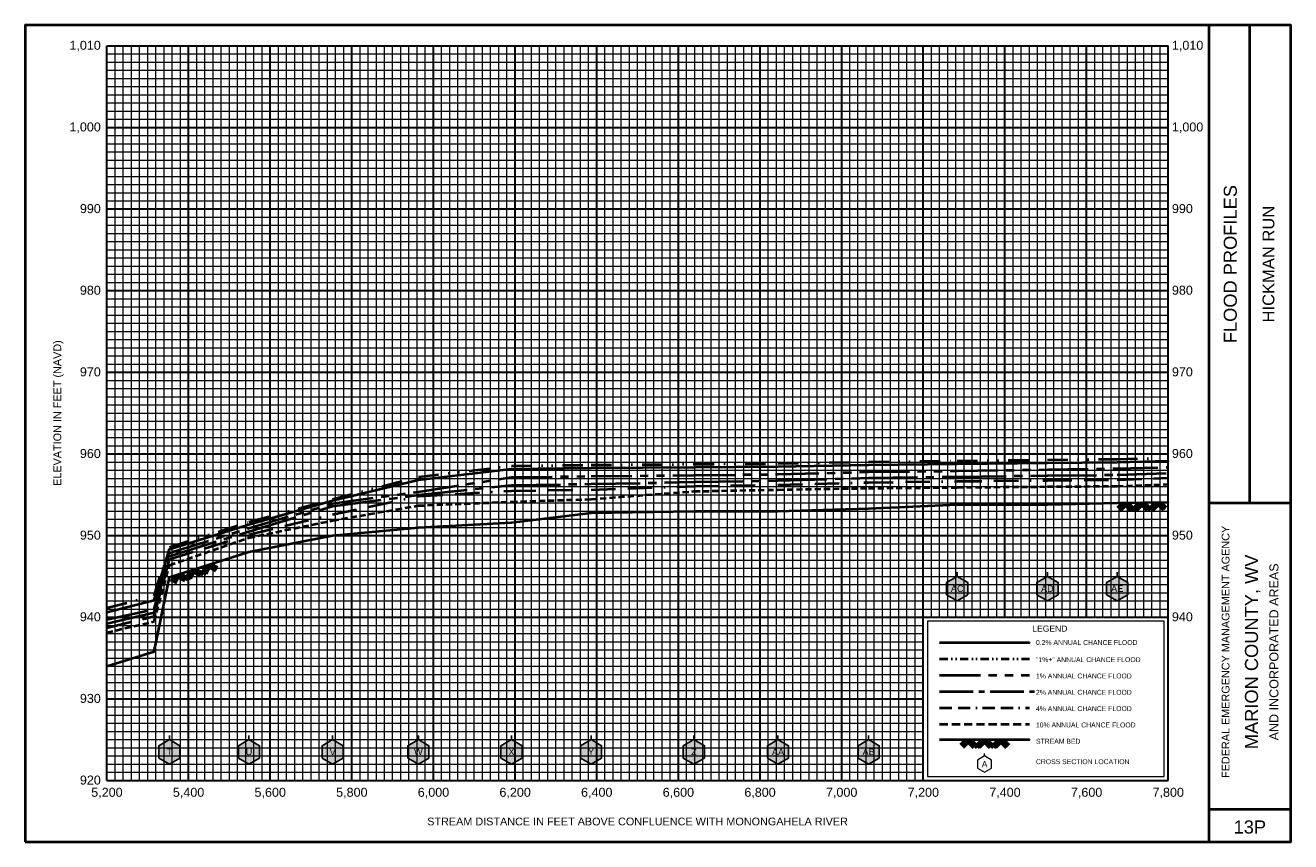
# Model space of a CAD drawing. Extents: x -200 to 14900, y -50 to 1950.
# Tile 3 of 4: x 7800 to 10900, y -50 to 1950. Entities that reach past the tile are written whole.
import ezdxf
from ezdxf.enums import TextEntityAlignment as Align

# ---------------------------------------------------------------- set-up
doc = ezdxf.new("R2010")
doc.units = 0
doc.header["$LTSCALE"] = 200
for name, pattern in [('BORDERX2', [3.5, 1, -0.5, 1, -0.5, 0, -0.5]), ('CENTER2', [1.125, 0.75, -0.125, 0.125, -0.125]), ('DIVIDE', [1.25, 0.5, -0.25, 0, -0.25, 0, -0.25]), ('HIDDEN', [0.375, 0.25, -0.125]), ('PHANTOM2', [1.25, 0.625, -0.125, 0.125, -0.125, 0.125, -0.125])]:
    doc.linetypes.add(name, pattern=pattern)
for name, color, linetype, lineweight in [('BORDERLINE', 7, 'Continuous', 40), ('GRID_MAJOR', 7, 'Continuous', 30), ('GRID_MINOR', 7, 'Continuous', 5), ('GRIDS', 7, 'Continuous', 20), ('LEGEND_BOX', 7, 'Continuous', 20), ('LEGEND_XSEC', 7, 'Continuous', 20), ('ROCK', 5, 'Continuous', 40), ('STREAM', 5, 'Continuous', 40), ('TEXT', 7, 'Continuous', 25), ('WS10', 6, 'HIDDEN', 40), ('WS100', 2, 'PHANTOM2', 40), ('WS1PLUS', 1, 'DIVIDE', 40), ('WS25', 14, 'BORDERX2', 40), ('WS50', 143, 'CENTER2', 40), ('WS500', 4, 'Continuous', 40), ('XSEC', 7, 'Continuous', 25)]:
    doc.layers.add(name, color=color, linetype=linetype, lineweight=lineweight)
doc.styles.get("Standard").update_dxf_attribs({"font": 'Arial', "height": 20})

# ---------------------------------------------------------------- blocks, each defined once
blk = doc.blocks.new('BORDER')
at = {"layer": 'BORDERLINE', "transparency": 33554687}
blk.add_line((14, 3.4), (14, 9.25), dxfattribs=at)
blk.add_lwpolyline([(-1, -0.75), (14.5, -0.75), (14.5, 9.25), (-1, 9.25), (-1, -0.75)], close=True, dxfattribs=at)
for points in [[(13.5, -0.75), (13.5, 9.25)], [(13.5, 3.4), (14.5, 3.4)], [(13.5, -0.35), (14.5, -0.35)]]:
    blk.add_lwpolyline(points, dxfattribs=at)
at = {"layer": 'GRID_MAJOR', "linetype": 'Continuous', "transparency": 33554687}
for p, q in [((11, 2), (11, 9)), ((12, 2), (12, 9))]:
    blk.add_line(p, q, dxfattribs=at)
at = {"layer": 'GRID_MAJOR', "transparency": 33554687}
blk.add_line((0, 1), (10, 1), dxfattribs=at)
for points in [[(0, 0), (0, 9)], [(0, 9), (13, 9)], [(1, 0), (1, 9)], [(2, 0), (2, 9)], [(3, 0), (3, 9)], [(4, 0), (4, 9)], [(5, 0), (5, 9)], [(6, 0), (6, 9)], [(7, 0), (7, 9)], [(8, 0), (8, 9)], [(9, 0), (9, 9)], [(10, 0), (10, 9)], [(13, 0), (13, 9)], [(0, 7), (13, 7)], [(0, 6), (13, 6)], [(0, 5), (13, 5)], [(0, 4), (13, 4)], [(0, 3), (13, 3)], [(0, 2), (13, 2)], [(0, 0), (13, 0)]]:
    blk.add_lwpolyline(points, dxfattribs=at)
at = {"layer": 'GRID_MAJOR', "linetype": 'Continuous', "transparency": 33554687}
blk.add_lwpolyline([(0, 8), (13, 8)], dxfattribs=at)
at = {"layer": 'GRID_MINOR', "color": 8, "linetype": 'Continuous', "transparency": 33554687}
for points in [[(0.1, 0), (0.1, 9)], [(0.2, 0), (0.2, 9)], [(0.3, 0), (0.3, 9)], [(0.4, 0), (0.4, 9)], [(0.5, 0), (0.5, 9)], [(0.6, 0), (0.6, 9)], [(0.7, 0), (0.7, 9)], [(0.8, 0), (0.8, 9)], [(0.9, 0), (0.9, 9)], [(1.1, 0), (1.1, 9)], [(1.2, 0), (1.2, 9)], [(1.3, 0), (1.3, 9)], [(1.4, 0), (1.4, 9)], [(1.5, 0), (1.5, 9)], [(1.6, 0), (1.6, 9)], [(1.7, 0), (1.7, 9)], [(1.8, 0), (1.8, 9)], [(1.9, 0), (1.9, 9)], [(2.1, 0), (2.1, 9)], [(2.2, 0), (2.2, 9)], [(2.3, 0), (2.3, 9)], [(2.4, 0), (2.4, 9)], [(2.5, 0), (2.5, 9)], [(2.6, 0), (2.6, 9)], [(2.7, 0), (2.7, 9)], [(2.8, 0), (2.8, 9)], [(2.9, 0), (2.9, 9)], [(3.1, 0), (3.1, 9)], [(3.2, 0), (3.2, 9)], [(3.3, 0), (3.3, 9)], [(3.4, 0), (3.4, 9)], [(3.5, 0), (3.5, 9)], [(3.6, 0), (3.6, 9)], [(3.7, 0), (3.7, 9)], [(3.8, 0), (3.8, 9)], [(3.9, 0), (3.9, 9)], [(4.1, 0), (4.1, 9)], [(4.2, 0), (4.2, 9)], [(4.3, 0), (4.3, 9)], [(4.4, 0), (4.4, 9)], [(4.5, 0), (4.5, 9)], [(4.6, 0), (4.6, 9)], [(4.7, 0), (4.7, 9)], [(4.8, 0), (4.8, 9)], [(4.9, 0), (4.9, 9)], [(5.1, 0), (5.1, 9)], [(5.2, 0), (5.2, 9)], [(5.3, 0), (5.3, 9)], [(5.4, 0), (5.4, 9)], [(5.5, 0), (5.5, 9)], [(5.6, 0), (5.6, 9)], [(5.7, 0), (5.7, 9)], [(5.8, 0), (5.8, 9)], [(5.9, 0), (5.9, 9)], [(6.1, 0), (6.1, 9)], [(6.2, 0), (6.2, 9)], [(6.3, 0), (6.3, 9)], [(6.4, 0), (6.4, 9)], [(6.5, 0), (6.5, 9)], [(6.6, 0), (6.6, 9)], [(6.7, 0), (6.7, 9)], [(6.8, 0), (6.8, 9)], [(6.9, 0), (6.9, 9)], [(7.1, 0), (7.1, 9)], [(7.2, 0), (7.2, 9)], [(7.3, 0), (7.3, 9)], [(7.4, 0), (7.4, 9)], [(7.5, 0), (7.5, 9)], [(7.6, 0), (7.6, 9)], [(7.7, 0), (7.7, 9)], [(7.8, 0), (7.8, 9)], [(7.9, 0), (7.9, 9)], [(8.1, 0), (8.1, 9)], [(8.2, 0), (8.2, 9)], [(8.3, 0), (8.3, 9)], [(8.4, 0), (8.4, 9)], [(8.5, 0), (8.5, 9)], [(8.6, 0), (8.6, 9)], [(8.7, 0), (8.7, 9)], [(8.8, 0), (8.8, 9)], [(8.9, 0), (8.9, 9)], [(9.1, 0), (9.1, 9)], [(9.2, 0), (9.2, 9)], [(9.3, 0), (9.3, 9)], [(9.4, 0), (9.4, 9)], [(9.5, 0), (9.5, 9)], [(9.6, 0), (9.6, 9)], [(9.7, 0), (9.7, 9)], [(9.8, 0), (9.8, 9)], [(9.9, 0), (9.9, 9)], [(10.1, 2), (10.1, 9)], [(10.2, 2), (10.2, 9)], [(10.3, 2), (10.3, 9)], [(10.4, 2), (10.4, 9)], [(10.5, 2), (10.5, 9)], [(10.6, 2), (10.6, 9)], [(10.7, 2), (10.7, 9)], [(10.8, 2), (10.8, 9)], [(10.9, 2), (10.9, 9)], [(11.1, 2), (11.1, 9)], [(11.2, 2), (11.2, 9)], [(11.3, 2), (11.3, 9)], [(11.4, 2), (11.4, 9)], [(11.5, 2), (11.5, 9)], [(11.6, 2), (11.6, 9)], [(11.7, 2), (11.7, 9)], [(11.8, 2), (11.8, 9)], [(11.9, 2), (11.9, 9)], [(12.1, 2), (12.1, 9)], [(12.2, 2), (12.2, 9)], [(12.3, 2), (12.3, 9)], [(12.4, 2), (12.4, 9)], [(12.5, 2), (12.5, 9)], [(12.6, 2), (12.6, 9)], [(12.7, 2), (12.7, 9)], [(12.8, 2), (12.8, 9)], [(12.9, 2), (12.9, 9)], [(0, 8.9), (13, 8.9)], [(0, 8.8), (13, 8.8)], [(0, 8.7), (13, 8.7)], [(0, 8.6), (13, 8.6)], [(0, 8.5), (13, 8.5)], [(0, 8.4), (13, 8.4)], [(0, 8.3), (13, 8.3)], [(0, 8.2), (13, 8.2)], [(0, 8.1), (13, 8.1)], [(0, 7.9), (13, 7.9)], [(0, 7.8), (13, 7.8)], [(0, 7.7), (13, 7.7)], [(0, 7.6), (13, 7.6)], [(0, 7.5), (13, 7.5)], [(0, 7.4), (13, 7.4)], [(0, 7.3), (13, 7.3)], [(0, 7.2), (13, 7.2)], [(0, 7.1), (13, 7.1)], [(0, 6.9), (13, 6.9)], [(0, 6.8), (13, 6.8)], [(0, 6.7), (13, 6.7)], [(0, 6.6), (13, 6.6)], [(0, 6.5), (13, 6.5)], [(0, 6.4), (13, 6.4)], [(0, 6.3), (13, 6.3)], [(0, 6.2), (13, 6.2)], [(0, 6.1), (13, 6.1)], [(0, 5.9), (13, 5.9)], [(0, 5.8), (13, 5.8)], [(0, 5.7), (13, 5.7)], [(0, 5.6), (13, 5.6)], [(0, 5.5), (13, 5.5)], [(0, 5.4), (13, 5.4)], [(0, 5.3), (13, 5.3)], [(0, 5.2), (13, 5.2)], [(0, 5.1), (13, 5.1)], [(0, 4.9), (13, 4.9)], [(0, 4.8), (13, 4.8)], [(0, 4.7), (13, 4.7)], [(0, 4.6), (13, 4.6)], [(0, 4.5), (13, 4.5)], [(0, 4.4), (13, 4.4)], [(0, 4.3), (13, 4.3)], [(0, 4.2), (13, 4.2)], [(0, 4.1), (13, 4.1)], [(0, 3.9), (13, 3.9)], [(0, 3.8), (13, 3.8)], [(0, 3.7), (13, 3.7)], [(0, 3.6), (13, 3.6)], [(0, 3.5), (13, 3.5)], [(0, 3.4), (13, 3.4)], [(0, 3.3), (13, 3.3)], [(0, 3.2), (13, 3.2)], [(0, 3.1), (13, 3.1)], [(0, 2.9), (13, 2.9)], [(0, 2.8), (13, 2.8)], [(0, 2.7), (13, 2.7)], [(0, 2.6), (13, 2.6)], [(0, 2.5), (13, 2.5)], [(0, 2.4), (13, 2.4)], [(0, 2.3), (13, 2.3)], [(0, 2.2), (13, 2.2)], [(0, 2.1), (13, 2.1)], [(0, 1.9), (10, 1.9)], [(0, 1.8), (10, 1.8)], [(0, 1.7), (10, 1.7)], [(0, 1.6), (10, 1.6)], [(0, 1.5), (10, 1.5)], [(0, 1.4), (10, 1.4)], [(0, 1.3), (10, 1.3)], [(0, 1.2), (10, 1.2)], [(0, 1.1), (10, 1.1)], [(0, 0.9), (10, 0.9)], [(0, 0.8), (10, 0.8)], [(0, 0.7), (10, 0.7)], [(0, 0.6), (10, 0.6)], [(0, 0.5), (10, 0.5)], [(0, 0.4), (10, 0.4)], [(0, 0.3), (10, 0.3)], [(0, 0.2), (10, 0.2)], [(0, 0.1), (10, 0.1)]]:
    blk.add_lwpolyline(points, dxfattribs=at)
blk = doc.blocks.new('ROCK', base_point=(0.312992, 0.001282))
at = {"layer": 'ROCK', "color": 5, "transparency": 33554687}
for p, q in [((0.375301, 0.001282), (0.312992, -0.061027)), ((0.412987, 0.001282), (0.331835, -0.07987)), ((0.450728, 0.001282), (0.350678, -0.098768)), ((0.450728, 0.001282), (0.550778, -0.098768)), ((0.575401, 0.001282), (0.513092, -0.061027)), ((0.613087, 0.001282), (0.531935, -0.07987)), ((0.650828, 0.001282), (0.550778, -0.098768)), ((0.650828, 0.001282), (0.750878, -0.098768)), ((0.775501, 0.001282), (0.713192, -0.061027)), ((0.813187, 0.001282), (0.732035, -0.07987)), ((0.850928, 0.001282), (0.750878, -0.098768)), ((0.850928, 0.001282), (0.913234, -0.06103)), ((0.413042, -0.036404), (0.475407, -0.098768)), ((0.431885, -0.017561), (0.513092, -0.098768)), ((0.613142, -0.036404), (0.675507, -0.098768)), ((0.631985, -0.017561), (0.713192, -0.098768)), ((0.813242, -0.036404), (0.875607, -0.098768)), ((0.832085, -0.017561), (0.895905, -0.08317))]:
    blk.add_line(p, q, dxfattribs=at)

msp = doc.modelspace()

# ---------------------------------------------------------------- hatches: boundary and pattern name
at = {"layer": 'XSEC', "linetype": 'Continuous'}
for points in [[(10083, 600), (10057.02, 585), (10057.02, 555), (10083, 540), (10108.98, 555), (10108.98, 585)], [(10304, 600), (10278.02, 585), (10278.02, 555), (10304, 540), (10329.98, 555), (10329.98, 585)], [(10475, 600), (10449.02, 585), (10449.02, 555), (10475, 540), (10500.98, 555), (10500.98, 585)], [(8153, 200), (8127.019, 185), (8127.019, 155), (8153, 140), (8178.981, 155), (8178.981, 185)], [(8348, 200), (8322.02, 185), (8322.02, 155), (8348, 140), (8373.98, 155), (8373.98, 185)], [(8553, 200), (8527.02, 185), (8527.02, 155), (8553, 140), (8578.98, 155), (8578.98, 185)], [(8763, 200), (8737.02, 185), (8737.02, 155), (8763, 140), (8788.98, 155), (8788.98, 185)], [(8991, 200), (8965.02, 185), (8965.02, 155), (8991, 140), (9016.98, 155), (9016.98, 185)], [(9186, 200), (9160.02, 185), (9160.02, 155), (9186, 140), (9211.98, 155), (9211.98, 185)], [(9438, 200), (9412.02, 185), (9412.02, 155), (9438, 140), (9463.98, 155), (9463.98, 185)], [(9644, 200), (9618.02, 185), (9618.02, 155), (9644, 140), (9669.98, 155), (9669.98, 185)], [(9866, 200), (9840.02, 185), (9840.02, 155), (9866, 140), (9891.98, 155), (9891.98, 185)]]:
    msp.add_hatch(color=255, dxfattribs=at).paths.add_polyline_path(points, flags=0)

# ---------------------------------------------------------------- linework, layer by layer
at = {"layer": 'LEGEND_BOX', "color": 0, "ltscale": 0.8, "transparency": 33554687}
msp.add_lwpolyline([(10010, 490), (10010, 110), (10590, 110), (10590, 490), (10010, 490), (10010, 490)], dxfattribs=at)
at = {"layer": 'LEGEND_XSEC', "color": 0, "transparency": 33554687}
msp.add_lwpolyline([(10150, 160), (10132.68, 150), (10132.68, 130), (10150, 120), (10167.32, 130), (10167.32, 150), (10150, 160), (10150, 166), (10150, 166)], dxfattribs=at)
at = {"layer": 'STREAM', "color": 5, "transparency": 33554687}
msp.add_lwpolyline([(8000, 379.8352), (8116, 415.9998), (8153, 598.3997), (8348, 660), (8553, 700), (8763, 720), (8991, 731.9995), (9186, 755.9998), (9438, 760), (9644, 760), (9866, 765.9998), (10083, 775.9998), (10304, 775.9998), (10475, 780), (10600, 782.0581), (10600, 782.0581)], dxfattribs=at)
at = {"layer": 'STREAM', "color": 5, "ltscale": 0.4, "transparency": 33554687}
msp.add_lwpolyline([(10040, 200), (10260, 200), (10260, 200)], dxfattribs=at)
at = {"layer": 'WS10', "color": 6, "ltscale": 0.3, "transparency": 33554687}
msp.add_lwpolyline([(8000, 462.5891), (8116, 489.6777), (8153, 627.5305), (8348, 694.6875), (8553, 736.8274), (8763, 773.3765), (8991, 782.8406), (9186, 789.0576), (9438, 808.3679), (9644, 812.3279), (9866, 816.0815), (10083, 818.0762), (10304, 819.8865), (10475, 821.1621), (10600, 825.7776), (10600, 825.7776)], dxfattribs=at)
at = {"layer": 'WS10', "color": 6, "ltscale": 0.4, "transparency": 33554687}
msp.add_lwpolyline([(10040, 238.0005), (10260, 238.0005), (10260, 238.0005)], dxfattribs=at)
at = {"layer": 'WS100', "color": 2, "ltscale": 0.8, "transparency": 33554687}
for points in [[(8000, 494.6313), (8116, 519.5044), (8153, 657.3755), (8348, 717.9358), (8553, 778.5364), (8763, 807.0605), (8991, 842.9456), (9186, 845.4224), (9438, 847.9834), (9644, 850.1038), (9866, 855.7117), (10083, 858.5974), (10304, 861.6785), (10475, 864.0137), (10600, 867.6855), (10600, 867.6855)], [(10040, 358.0005), (10260, 358.0005), (10260, 358.0005)]]:
    msp.add_lwpolyline(points, dxfattribs=at)
at = {"layer": 'WS1PLUS', "color": 1, "ltscale": 0.5, "transparency": 33554687}
msp.add_lwpolyline([(8000, 523.1213), (8116, 552.5061), (8153, 671.7004), (8348, 733.1946), (8553, 789.2236), (8763, 843.8184), (8991, 870.8704), (9186, 873.0164), (9438, 874.7437), (9644, 876.2817), (9866, 880.6519), (10083, 883.0823), (10304, 885.5884), (10475, 887.2986), (10600, 889.9268), (10600, 889.9268)], dxfattribs=at)
at = {"layer": 'WS1PLUS', "color": 1, "ltscale": 0.2, "transparency": 33554687}
msp.add_lwpolyline([(10040, 398.0005), (10260, 398.0005), (10260, 398.0005)], dxfattribs=at)
at = {"layer": 'WS25', "color": 14, "ltscale": 0.3, "transparency": 33554687}
msp.add_lwpolyline([(8000, 474.2029), (8116, 502.4597), (8153, 641.9275), (8348, 702.5183), (8553, 751.4124), (8763, 796.2878), (8991, 809.7644), (9186, 812.3523), (9438, 820.6763), (9644, 824.5325), (9866, 830.26), (10083, 832.8857), (10304, 835.2344), (10475, 836.7957), (10600, 841.4197), (10600, 841.4197)], dxfattribs=at)
at = {"layer": 'WS25', "color": 14, "ltscale": 0.15, "transparency": 33554687}
msp.add_lwpolyline([(10040, 278.0005), (10260, 278.0005), (10260, 278.0005)], dxfattribs=at)
at = {"layer": 'WS50', "color": 143, "ltscale": 0.8, "transparency": 33554687}
msp.add_lwpolyline([(8000, 484.5972), (8116, 511.7261), (8153, 649.5044), (8348, 710.1318), (8553, 771.6602), (8763, 799.3994), (8991, 823.4766), (9186, 826.3037), (9438, 831.3135), (9644, 834.6521), (9866, 841.2), (10083, 844.2114), (10304, 846.908), (10475, 848.6743), (10600, 852.9309), (10600, 852.9309)], dxfattribs=at)
at = {"layer": 'WS50', "color": 143, "ltscale": 0.55, "transparency": 33554687}
msp.add_lwpolyline([(10040, 318.0005), (10272, 318.0005), (10272, 318.0005)], dxfattribs=at)
at = {"layer": 'WS500', "color": 4, "ltscale": 0.8, "transparency": 33554687}
for points in [[(8000, 512.0044), (8116, 541.8323), (8153, 666.2854), (8348, 727.3755), (8553, 785.4822), (8763, 836.5295), (8991, 863.7463), (9186, 865.7214), (9438, 867.4194), (9644, 868.9099), (9866, 873.3276), (10083, 875.73), (10304, 878.2056), (10475, 879.95), (10600, 882.7283), (10600, 882.7283)], [(10040, 438.0005), (10260, 438.0005), (10260, 438.0005)]]:
    msp.add_lwpolyline(points, dxfattribs=at)
at = {"layer": 'XSEC', "color": 0, "transparency": 33554687}
for points in [[(10083, 600), (10057.02, 585), (10057.02, 555), (10083, 540), (10108.98, 555), (10108.98, 585), (10083, 600), (10083, 610), (10083, 610)], [(10083, 600), (10057.02, 585), (10057.02, 555), (10083, 540), (10108.98, 555), (10108.98, 585), (10083, 600)], [(10304, 600), (10278.02, 585), (10278.02, 555), (10304, 540), (10329.98, 555), (10329.98, 585), (10304, 600), (10304, 610), (10304, 610)], [(10304, 600), (10278.02, 585), (10278.02, 555), (10304, 540), (10329.98, 555), (10329.98, 585), (10304, 600)], [(10475, 600), (10449.02, 585), (10449.02, 555), (10475, 540), (10500.98, 555), (10500.98, 585), (10475, 600), (10475, 610), (10475, 610)], [(10475, 600), (10449.02, 585), (10449.02, 555), (10475, 540), (10500.98, 555), (10500.98, 585), (10475, 600)], [(8153, 200), (8127.019, 185), (8127.019, 155), (8153, 140), (8178.981, 155), (8178.981, 185), (8153, 200), (8153, 210), (8153, 210)], [(8153, 200), (8127.019, 185), (8127.019, 155), (8153, 140), (8178.981, 155), (8178.981, 185), (8153, 200)], [(8348, 200), (8322.02, 185), (8322.02, 155), (8348, 140), (8373.98, 155), (8373.98, 185), (8348, 200), (8348, 210), (8348, 210)], [(8348, 200), (8322.02, 185), (8322.02, 155), (8348, 140), (8373.98, 155), (8373.98, 185), (8348, 200)], [(8553, 200), (8527.02, 185), (8527.02, 155), (8553, 140), (8578.98, 155), (8578.98, 185), (8553, 200), (8553, 210), (8553, 210)], [(8553, 200), (8527.02, 185), (8527.02, 155), (8553, 140), (8578.98, 155), (8578.98, 185), (8553, 200)], [(8763, 200), (8737.02, 185), (8737.02, 155), (8763, 140), (8788.98, 155), (8788.98, 185), (8763, 200), (8763, 210), (8763, 210)], [(8763, 200), (8737.02, 185), (8737.02, 155), (8763, 140), (8788.98, 155), (8788.98, 185), (8763, 200)], [(8991, 200), (8965.02, 185), (8965.02, 155), (8991, 140), (9016.98, 155), (9016.98, 185), (8991, 200), (8991, 210), (8991, 210)], [(8991, 200), (8965.02, 185), (8965.02, 155), (8991, 140), (9016.98, 155), (9016.98, 185), (8991, 200)], [(9186, 200), (9160.02, 185), (9160.02, 155), (9186, 140), (9211.98, 155), (9211.98, 185), (9186, 200), (9186, 210), (9186, 210)], [(9186, 200), (9160.02, 185), (9160.02, 155), (9186, 140), (9211.98, 155), (9211.98, 185), (9186, 200)], [(9438, 200), (9412.02, 185), (9412.02, 155), (9438, 140), (9463.98, 155), (9463.98, 185), (9438, 200), (9438, 210), (9438, 210)], [(9438, 200), (9412.02, 185), (9412.02, 155), (9438, 140), (9463.98, 155), (9463.98, 185), (9438, 200)], [(9644, 200), (9618.02, 185), (9618.02, 155), (9644, 140), (9669.98, 155), (9669.98, 185), (9644, 200), (9644, 210), (9644, 210)], [(9644, 200), (9618.02, 185), (9618.02, 155), (9644, 140), (9669.98, 155), (9669.98, 185), (9644, 200)], [(9866, 200), (9840.02, 185), (9840.02, 155), (9866, 140), (9891.98, 155), (9891.98, 185), (9866, 200), (9866, 210), (9866, 210)], [(9866, 200), (9840.02, 185), (9840.02, 155), (9866, 140), (9891.98, 155), (9891.98, 185), (9866, 200)]]:
    msp.add_lwpolyline(points, dxfattribs=at)

# ---------------------------------------------------------------- block references
at = {"layer": 'GRIDS', "transparency": 33554687, "xscale": 200, "yscale": 200, "zscale": 200}
msp.add_blockref('BORDER', (8000, 100), dxfattribs=at)
at = {"layer": 'ROCK', "color": 5, "transparency": 33554687, "xscale": 200, "yscale": 200, "zscale": 200}
for p, rotation in [((10475, 780), 0.9432807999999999), ((8153, 598.3997), 17.531279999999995)]:
    msp.add_blockref('ROCK', p, dxfattribs=dict(at, rotation=rotation))
msp.add_blockref('ROCK', (10090, 200), dxfattribs=at)

# ---------------------------------------------------------------- texts
at = {"layer": 'TEXT', "color": 0, "transparency": 33554687}
for s, p in [('1,010', (7985, 1890)), ('1,000', (7985, 1690)), ('990', (7985, 1490)), ('980', (7985, 1290)), ('970', (7985, 1090)), ('960', (7985, 890.0002)), ('950', (7985, 690.0002)), ('940', (7985, 490.0002)), ('930', (7985, 290.0002)), ('920', (7985, 90.0002))]:
    msp.add_text(s, height=22, dxfattribs=at).set_placement(p, align=Align.RIGHT)
for s, p in [('1,010', (10609, 1890)), ('1,000', (10609, 1690)), ('990', (10609, 1490)), ('980', (10609, 1290)), ('970', (10609, 1090)), ('960', (10609, 890.0002)), ('950', (10609, 690.0002)), ('940', (10609, 490.0002))]:
    msp.add_text(s, height=22, dxfattribs=at).set_placement(p)
at = {"layer": 'TEXT', "transparency": 33554687}
for s, height, p in [('FLOOD PROFILES', 32, (10768, 1365)), ('HICKMAN RUN', 29, (10860, 1365)), ('ELEVATION IN FEET (NAVD)', 19, (7888, 1000)), ('FEDERAL EMERGENCY MANAGEMENT AGENCY', 19, (10750, 415)), ('MARION COUNTY, WV', 32, (10820, 415)), ('AND INCORPORATED AREAS', 22, (10870, 415))]:
    msp.add_text(s, height=height, rotation=90, dxfattribs=at).set_placement(p, align=Align.CENTER)
at = {"layer": 'TEXT', "color": 1, "transparency": 33554687}
for s, p in [('AC', (10083, 570)), ('AD', (10304, 570)), ('AE', (10475, 570)), ('T', (8153, 170)), ('U', (8348, 170)), ('V', (8553, 170)), ('W', (8763, 170)), ('X', (8991, 170)), ('Y', (9186, 170)), ('Z', (9438, 170)), ('AA', (9644, 170)), ('AB', (9866, 170))]:
    msp.add_text(s, height=16, dxfattribs=at).set_placement(p, align=Align.MIDDLE)
at = {"layer": 'TEXT', "transparency": 33554687}
msp.add_text('LEGEND', height=15, dxfattribs=at).set_placement((10310, 460), align=Align.BOTTOM_CENTER)
for s, p in [('0.2% ANNUAL CHANCE FLOOD', (10276, 431.9995)), ('"1%+" ANNUAL CHANCE FLOOD', (10276, 390)), ('1% ANNUAL CHANCE FLOOD', (10276, 350)), ('2% ANNUAL CHANCE FLOOD', (10276, 310)), ('4% ANNUAL CHANCE FLOOD', (10276, 270)), ('10% ANNUAL CHANCE FLOOD', (10276, 230)), ('STREAM BED', (10276, 190)), ('CROSS SECTION LOCATION', (10276, 140))]:
    msp.add_text(s, height=12, dxfattribs=at).set_placement(p)
msp.add_text('A', height=15, dxfattribs=at).set_placement((10150, 140), align=Align.MIDDLE)
for s, height, p in [('5,200', 22, (8000, 60)), ('5,400', 22, (8200, 60)), ('5,600', 22, (8400, 60)), ('5,800', 22, (8600, 60)), ('6,000', 22, (8800, 60)), ('6,200', 22, (9000, 60)), ('6,400', 22, (9200, 60)), ('6,600', 22, (9400, 60)), ('6,800', 22, (9600, 60)), ('7,000', 22, (9800, 60)), ('7,200', 22, (10000, 60)), ('7,400', 22, (10200, 60)), ('7,600', 22, (10400, 60)), ('7,800', 22, (10600, 60)), ('STREAM DISTANCE IN FEET ABOVE CONFLUENCE WITH MONONGAHELA RIVER', 19, (9300, -10)), ('13P', 32, (10800, -30))]:
    msp.add_text(s, height=height, dxfattribs=at).set_placement(p, align=Align.CENTER)

doc.saveas('drawing.dxf')
